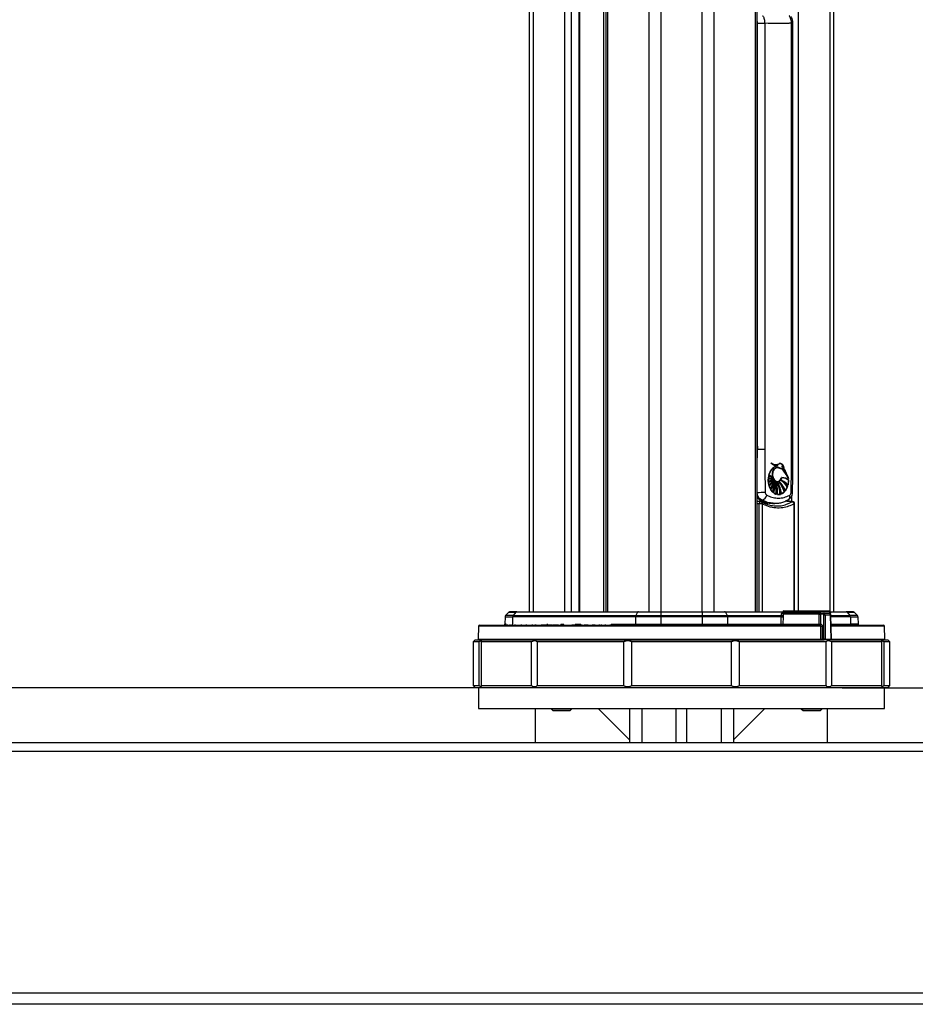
# Model space of a CAD drawing. Header units: millimetres. Extents: x 20 to 22981, y 40 to 19992.
# Tile 18 of 153: x 6144 to 7004, y 1814 to 2760. Entities that reach past the tile are written whole.
import ezdxf

# ---------------------------------------------------------------- set-up
doc = ezdxf.new("R2010")
doc.units = ezdxf.units.MM
doc.header["$LTSCALE"] = 2
doc.layers.add('COMPONENT_GEOMETRY', color=7, linetype='Continuous')
doc.styles.add('SLDTEXTSTYLE0', font='TXT', dxfattribs={"width": 0.75})
doc.dimstyles.new('SLDDIMSTYLE1', dxfattribs={"dimtxt": 100, "dimasz": 6.604, "dimexe": 0, "dimexo": 0.0625, "dimgap": 25, "dimtad": 0, "dimtih": 1, "dimtoh": 1, "dimdec": 1, "dimrnd": 1e-09, "dimzin": 12, "dimdsep": 46, "dimtxsty": 'SLDTEXTSTYLE0', "dimsah": 1, "dimcen": 0.09, "dimadec": 0, "dimazin": 3, "dimtfac": 1, "dimtdec": 1, "dimtofl": 0, "dimtmove": 0, "dimatfit": 3, "dimfxl": 1, "dimfrac": 2, "dimtolj": 1, "dimtzin": 12, "dimarcsym": 0})

# ---------------------------------------------------------------- blocks, each defined once
blk = doc.blocks.new('_D_4')
at = {"layer": 'COMPONENT_GEOMETRY', "color": 7}
for p, q in [((6756.77, 7959.49), (789.12, 7959.49)), ((795.47, 7959.49), (795.47, 5203.33)), ((595.4, 5183.02), (564.93, 5183.02)), ((564.93, 5183.02), (564.93, 5024.27)), ((995.54, 5183.02), (1026.01, 5183.02)), ((1026.01, 5183.02), (1026.01, 5024.27)), ((564.93, 5024.27), (595.4, 5024.27)), ((1026.01, 5024.27), (995.54, 5024.27)), ((795.47, 2118.49), (795.47, 4874.65)), ((6930.95, 2118.49), (789.12, 2118.49))]:
    blk.add_line(p, q, dxfattribs=at)
for points in [[(795.47, 7959.49), (794.45, 7952.89), (796.48, 7952.89)], [(795.47, 2118.49), (796.48, 2125.1), (794.45, 2125.1)]]:
    blk.add_solid(points, dxfattribs=at)
at = {"layer": 'COMPONENT_GEOMETRY', "color": 7, "char_height": 100, "attachment_point": 1, "style": 'SLDTEXTSTYLE0'}
for s, insert in [('9\'6.98"', (595.4, 5153.18)), ('2920.5mm', (467.27, 5003.56))]:
    blk.add_mtext(s, dxfattribs=dict(at, insert=insert))

msp = doc.modelspace()

# ---------------------------------------------------------------- linework, layer by layer
at = {"color": 8, "linetype": 'Continuous', "lineweight": 25}
for p, q in [((6748.24, 2191.49), (6748.24, 7939.49)), ((6759.31, 7939.49), (6759.31, 2191.49)), ((6799.26, 2191.49), (6799.26, 7939.49)), ((6810.34, 7939.49), (6810.34, 2191.49)), ((6708.14, 5799.24), (6708.14, 2191.49)), ((6850.44, 2191.49), (6850.44, 5799.24)), ((6704.86, 2191.49), (6704.86, 5790.35)), ((6636.74, 5785.38), (6636.74, 2191.49)), ((6667.23, 2191.49), (6667.23, 5781.02)), ((6673.4, 5781.02), (6673.4, 2191.49)), ((6681.18, 2191.49), (6681.18, 5781.02)), ((6891.35, 5781.02), (6891.35, 2192.39)), ((6921.84, 2192.28), (6921.84, 5785.38)), ((6884.94, 2756.57), (6886.25, 2756.57)), ((6851.82, 2353.98), (6852.26, 2347.5)), ((6886.25, 2347.5), (6884.94, 2347.5)), ((6885.18, 2297.26), (6885.18, 2302.97)), ((6853.91, 2191.49), (6853.91, 2295.2)), ((6856.56, 2295.2), (6856.56, 2191.49)), ((6883.27, 2296.07), (6885.31, 2297.05)), ((6887.3, 2192.39), (6887.3, 2295.2)), ((6887.3, 2295.2), (6887.81, 2295.2)), ((6876.58, 2190.91), (6821.38, 2190.91)), ((6922.37, 2191.48), (6876.63, 2191.48)), ((6922.4, 2188.03), (6922.69, 2188.03)), ((6938.42, 2190.91), (6922.42, 2190.91)), ((6922.7, 2187.9), (6940.92, 2187.9)), ((6941.41, 2186.56), (6922.73, 2186.56)), ((6912.96, 2177.52), (6584.42, 2177.52)), ((6611.09, 2179.46), (6609.64, 2179.46)), ((6649.9, 2179.46), (6650.86, 2179.46)), ((6663.58, 2179.46), (6666.47, 2179.46)), ((6677.07, 2179.46), (6682.61, 2179.46)), ((6711.62, 2179.46), (6735.08, 2179.46)), ((6922.9, 2179.46), (6941.62, 2179.46)), ((6974.16, 2177.52), (6922.95, 2177.52)), ((6584.09, 2165), (6913.03, 2165)), ((6922.97, 2165), (6923.26, 2165)), ((6923.26, 2165), (6974.49, 2165)), ((6741.29, 2098.49), (6741.29, 2065.49)), ((6817.29, 2098.49), (6817.29, 2065.49))]:
    msp.add_line(p, q, dxfattribs=at)
at = {"color": 7, "linetype": 'Continuous', "lineweight": 25}
for p, q in [((6706.75, 5796.17), (6706.75, 2191.49)), ((6851.82, 2191.49), (6851.82, 5796.17)), ((6633.39, 2191.49), (6633.39, 5786.52)), ((6925.18, 5786.51), (6925.18, 2191.49)), ((6681.61, 2191.49), (6681.61, 5781.02)), ((6852.26, 2756.57), (6859.16, 2756.57)), ((6852.26, 2347.5), (6852.26, 2756.57)), ((6859.16, 2756.57), (6859.16, 2347.5)), ((6884.94, 2347.5), (6884.94, 2756.57)), ((6886.25, 2347.5), (6886.25, 2756.57)), ((6852.26, 2347.5), (6859.16, 2347.5)), ((6868.7, 2330.63), (6868.56, 2330.63)), ((6868.84, 2330.63), (6868.7, 2330.63)), ((6868.96, 2330.63), (6871.77, 2331.79)), ((6869.76, 2332.74), (6869.9, 2332.74)), ((6870.86, 2331.76), (6871, 2331.76)), ((6871.32, 2329.92), (6871.46, 2329.92)), ((6871.73, 2329.93), (6871.53, 2329.93)), ((6871.63, 2331.79), (6871.77, 2331.79)), ((6872.81, 2333.51), (6872.67, 2333.51)), ((6873.61, 2333.6), (6872.81, 2333.51)), ((6872.95, 2333.51), (6872.81, 2333.51)), ((6873.75, 2333.6), (6872.95, 2333.51)), ((6875.9, 2331.2), (6875.78, 2331.2)), ((6876.12, 2330.35), (6876.24, 2330.35)), ((6877.23, 2328.92), (6877.32, 2328.92)), ((6862.56, 2316.59), (6862.57, 2319.01)), ((6867.44, 2318.72), (6862.56, 2316.59)), ((6862.58, 2316.59), (6862.56, 2316.59)), ((6862.57, 2319.01), (6866.98, 2319.67)), ((6862.59, 2319.01), (6862.57, 2319.01)), ((6862.64, 2319.8), (6863.05, 2322.11)), ((6866.98, 2319.67), (6862.64, 2319.8)), ((6862.66, 2319.8), (6862.64, 2319.8)), ((6862.64, 2315.6), (6867.44, 2318.72)), ((6862.71, 2319.01), (6862.73, 2319.01)), ((6862.73, 2319.01), (6862.87, 2319.01)), ((6863.05, 2322.11), (6866.55, 2321.02)), ((6863.06, 2322.11), (6863.05, 2322.11)), ((6867.97, 2317.96), (6863.15, 2312.93)), ((6866.55, 2321.02), (6863.25, 2322.85)), ((6863.25, 2322.85), (6863.25, 2322.85)), ((6863.43, 2311.98), (6867.97, 2317.96)), ((6865.08, 2319.61), (6865.23, 2319.61)), ((6865.23, 2319.61), (6865.37, 2319.61)), ((6865.37, 2319.61), (6865.51, 2319.61)), ((6866.47, 2321.02), (6866.55, 2321.02)), ((6866.89, 2319.67), (6866.98, 2319.67)), ((6867.34, 2318.72), (6867.44, 2318.72)), ((6867.86, 2317.96), (6867.97, 2317.96)), ((6868.36, 2317.27), (6868.48, 2317.27)), ((6869.1, 2316.69), (6869.23, 2316.69)), ((6871.32, 2316.55), (6871.46, 2316.55)), ((6872.95, 2316.37), (6873.09, 2316.37)), ((6874.36, 2317.82), (6874.85, 2317.61)), ((6874.64, 2317.82), (6874.77, 2317.82)), ((6881.77, 2319.41), (6881.34, 2320.5)), ((6882.09, 2317.96), (6881.55, 2313.09)), ((6881.91, 2319.41), (6881.77, 2319.41)), ((6881.84, 2317.96), (6881.98, 2317.96)), ((6882.05, 2319.41), (6882.02, 2319.41)), ((6863.15, 2312.93), (6862.64, 2315.6)), ((6862.66, 2315.6), (6862.64, 2315.6)), ((6863.15, 2312.93), (6863.15, 2312.93)), ((6864.59, 2309.31), (6863.43, 2311.98)), ((6867.06, 2306.13), (6865.15, 2308.39)), ((6870.06, 2316.08), (6870.19, 2316.08)), ((6871.32, 2316.08), (6871.46, 2316.08)), ((6881.08, 2311.48), (6879.09, 2307.6)), ((6880.8, 2311.48), (6880.94, 2311.48)), ((6881.08, 2311.48), (6881.08, 2311.48)), ((6881.42, 2313.09), (6881.28, 2313.09)), ((6881.57, 2313.09), (6881.55, 2313.09)), ((6856.44, 2298.74), (6855.98, 2298.24)), ((6870.39, 2304.17), (6867.87, 2305.46)), ((6870.12, 2304.17), (6869.98, 2304.17)), ((6870.26, 2304.17), (6870.12, 2304.17)), ((6874.38, 2304.12), (6871.46, 2303.93)), ((6874.25, 2304.12), (6874.38, 2304.12)), ((6878.24, 2306.57), (6875.39, 2304.49)), ((6877.87, 2306.57), (6878.01, 2306.57)), ((6878.16, 2306.57), (6878.24, 2306.57)), ((6856.56, 2295.2), (6853.91, 2295.2)), ((6867.38, 2295.49), (6868.81, 2295.49)), ((6887.81, 2192.39), (6887.81, 2295.2)), ((6609.89, 2186.56), (6609.64, 2179.46)), ((6609.89, 2186.56), (6617.17, 2186.56)), ((6613.47, 2190.91), (6610.47, 2187.9)), ((6617.66, 2187.9), (6610.47, 2187.9)), ((6613.47, 2190.91), (6620.15, 2190.91)), ((6621.33, 2191.49), (6614.89, 2191.49)), ((6617.17, 2186.56), (6616.96, 2179.46)), ((6735.22, 2186.56), (6617.17, 2186.56)), ((6620.15, 2190.91), (6617.66, 2187.9)), ((6617.66, 2187.9), (6735.54, 2187.9)), ((6737.2, 2190.91), (6620.15, 2190.91)), ((6621.33, 2191.49), (6737.99, 2191.49)), ((6735.22, 2186.56), (6735.08, 2179.46)), ((6759.31, 2186.56), (6735.22, 2186.56)), ((6737.2, 2190.91), (6735.54, 2187.9)), ((6735.54, 2187.9), (6759.31, 2187.9)), ((6759.31, 2190.91), (6737.2, 2190.91)), ((6737.99, 2191.49), (6759.31, 2191.49)), ((6759.31, 2191.49), (6759.31, 2190.91)), ((6759.31, 2191.49), (6799.26, 2191.49)), ((6799.26, 2190.91), (6759.31, 2190.91)), ((6759.31, 2190.91), (6759.31, 2187.9)), ((6759.31, 2186.56), (6759.31, 2187.9)), ((6759.31, 2187.9), (6799.26, 2187.9)), ((6799.26, 2186.56), (6759.31, 2186.56)), ((6759.31, 2186.56), (6759.31, 2179.46)), ((6799.26, 2190.91), (6799.26, 2191.49)), ((6799.26, 2191.49), (6820.59, 2191.49)), ((6799.26, 2190.91), (6799.26, 2187.9)), ((6821.38, 2190.91), (6799.26, 2190.91)), ((6799.26, 2186.56), (6799.26, 2187.9)), ((6799.26, 2187.9), (6823.04, 2187.9)), ((6799.26, 2186.56), (6799.26, 2179.46)), ((6823.36, 2186.56), (6799.26, 2186.56)), ((6820.59, 2191.49), (6876.63, 2191.49)), ((6821.38, 2190.91), (6823.04, 2187.9)), ((6823.04, 2187.9), (6875.24, 2187.9)), ((6823.36, 2186.56), (6823.5, 2179.46)), ((6875.05, 2186.56), (6823.36, 2186.56)), ((6874.85, 2179.46), (6875.05, 2186.56)), ((6875.24, 2187.9), (6875.33, 2189.7)), ((6876.63, 2191.48), (6876.5, 2189.99)), ((6913.04, 2189.99), (6876.5, 2189.99)), ((6876.72, 2186.56), (6876.52, 2179.46)), ((6876.72, 2189.03), (6876.72, 2188.58)), ((6911.39, 2189.03), (6876.72, 2189.03)), ((6877.62, 2192.39), (6921.37, 2192.39)), ((6911.39, 2188.99), (6911.39, 2189.03)), ((6912.61, 2189.03), (6912.61, 2189.01)), ((6912.61, 2189.01), (6912.71, 2179.47)), ((6915.21, 2189.01), (6912.61, 2189.01)), ((6913.04, 2189.99), (6915.92, 2189.99)), ((6915.91, 2165), (6915.91, 2188.03)), ((6915.92, 2189.99), (6920.97, 2189.99)), ((6917.32, 2188.03), (6917.32, 2165)), ((6922.4, 2188.03), (6917.32, 2188.03)), ((6922.5, 2189.99), (6921.12, 2189.99)), ((6922.37, 2191.49), (6937.25, 2191.49)), ((6922.5, 2189.99), (6922.37, 2191.48)), ((6922.97, 2165), (6922.4, 2188.03)), ((6923.26, 2165), (6922.69, 2188.03)), ((6943.69, 2191.49), (6937.25, 2191.49)), ((6938.42, 2190.91), (6940.92, 2187.9)), ((6938.42, 2190.91), (6945.11, 2190.91)), ((6948.11, 2187.9), (6940.92, 2187.9)), ((6941.41, 2186.56), (6941.62, 2179.46)), ((6941.41, 2186.56), (6948.69, 2186.56)), ((6945.11, 2190.91), (6948.11, 2187.9)), ((6948.69, 2186.56), (6948.94, 2179.46)), ((6584.42, 2177.52), (6584.09, 2165)), ((6585.42, 2178.49), (6912.26, 2178.49)), ((6611.2, 2179.05), (6611.2, 2178.49)), ((6611.9, 2179.05), (6611.9, 2178.49)), ((6614.54, 2179.05), (6614.54, 2178.49)), ((6619.2, 2179.05), (6619.2, 2178.49)), ((6625.47, 2179.05), (6625.47, 2178.49)), ((6630.48, 2178.49), (6630.48, 2179.05)), ((6636.12, 2178.99), (6636.12, 2178.49)), ((6636.3, 2178.49), (6636.3, 2179.05)), ((6637.34, 2178.99), (6637.34, 2178.49)), ((6639.24, 2178.49), (6639.24, 2179.05)), ((6639.28, 2179.05), (6639.28, 2178.49)), ((6644.56, 2178.99), (6644.56, 2178.49)), ((6644.56, 2178.99), (6646.57, 2178.99)), ((6646.57, 2178.99), (6646.57, 2178.49)), ((6646.57, 2178.99), (6648.65, 2178.99)), ((6646.65, 2178.99), (6646.65, 2179.05)), ((6648.65, 2178.99), (6648.65, 2178.49)), ((6648.65, 2178.99), (6650.66, 2178.99)), ((6649.64, 2178.99), (6649.64, 2179.05)), ((6650.66, 2178.99), (6650.66, 2178.49)), ((6650.66, 2178.99), (6654.87, 2178.99)), ((6652.15, 2179.05), (6652.15, 2178.49)), ((6655.85, 2179.05), (6655.85, 2178.49)), ((6657.14, 2178.99), (6657.14, 2178.49)), ((6657.14, 2178.99), (6661.27, 2178.99)), ((6659.3, 2179.05), (6659.3, 2178.49)), ((6662.77, 2178.99), (6662.77, 2178.49)), ((6663.01, 2178.99), (6663.01, 2178.49)), ((6663.01, 2178.99), (6664.26, 2178.99)), ((6664.26, 2178.99), (6664.26, 2178.49)), ((6664.26, 2178.99), (6666.7, 2178.99)), ((6666.79, 2178.99), (6666.79, 2178.49)), ((6666.81, 2178.99), (6666.81, 2178.49)), ((6667.2, 2178.99), (6667.2, 2178.49)), ((6669.25, 2178.99), (6669.25, 2178.49)), ((6673.96, 2178.99), (6673.96, 2178.49)), ((6673.96, 2178.99), (6675.52, 2178.99)), ((6675.52, 2178.99), (6675.52, 2178.49)), ((6676.28, 2178.99), (6676.28, 2178.49)), ((6676.28, 2178.99), (6678.52, 2178.99)), ((6676.75, 2178.99), (6676.75, 2179.05)), ((6678.56, 2178.99), (6678.56, 2178.49)), ((6678.7, 2178.99), (6678.7, 2178.49)), ((6678.7, 2178.99), (6680.34, 2178.99)), ((6680.34, 2178.99), (6680.34, 2178.49)), ((6680.34, 2178.99), (6682.84, 2178.99)), ((6683.18, 2179.05), (6683.18, 2178.49)), ((6685.88, 2178.99), (6685.88, 2178.49)), ((6685.88, 2178.99), (6685.97, 2178.99)), ((6685.97, 2178.99), (6685.97, 2178.49)), ((6685.97, 2178.99), (6686.36, 2178.99)), ((6686.36, 2178.99), (6686.36, 2178.49)), ((6686.36, 2178.99), (6688.83, 2178.99)), ((6686.83, 2179.05), (6686.83, 2178.99)), ((6688.83, 2178.99), (6688.83, 2178.49)), ((6688.83, 2178.99), (6689.46, 2178.99)), ((6689.26, 2178.99), (6689.26, 2179.05)), ((6689.46, 2178.99), (6689.46, 2178.49)), ((6693.55, 2178.99), (6693.55, 2178.49)), ((6695.18, 2178.99), (6695.18, 2178.49)), ((6695.18, 2178.99), (6695.42, 2178.99)), ((6695.89, 2179.05), (6695.89, 2178.49)), ((6696.71, 2178.99), (6696.71, 2178.49)), ((6700.42, 2178.49), (6700.42, 2179.05)), ((6700.45, 2178.49), (6700.45, 2179.05)), ((6702.06, 2179.05), (6702.06, 2178.49)), ((6706.32, 2178.99), (6706.32, 2178.49)), ((6706.36, 2178.49), (6706.36, 2179.05)), ((6710.74, 2178.99), (6710.74, 2178.49)), ((6711.13, 2178.49), (6711.13, 2179.05)), ((6735.08, 2179.46), (6759.31, 2179.46)), ((6759.31, 2178.49), (6759.31, 2179.46)), ((6759.31, 2179.46), (6799.26, 2179.46)), ((6799.26, 2178.49), (6799.26, 2179.46)), ((6799.26, 2179.46), (6823.5, 2179.46)), ((6823.5, 2179.46), (6874.85, 2179.46)), ((6876.52, 2179.46), (6911.49, 2179.46)), ((6912.71, 2179.47), (6912.96, 2179.47)), ((6914.35, 2177.53), (6914.43, 2165)), ((6922.93, 2178.49), (6973.16, 2178.49)), ((6948.94, 2179.46), (6941.62, 2179.46)), ((6974.49, 2165), (6974.16, 2177.52)), ((6581.29, 2164.49), (6579.29, 2162.49)), ((6579.29, 2162.49), (6579.29, 2120.49)), ((6585.15, 2162.49), (6579.29, 2162.49)), ((6581.29, 2164.49), (6916.29, 2164.49)), ((6585.15, 2120.49), (6585.15, 2162.49)), ((6635.2, 2162.49), (6587.12, 2162.49)), ((6587.12, 2162.49), (6587.12, 2120.49)), ((6635.2, 2120.49), (6635.2, 2162.49)), ((6723.86, 2162.49), (6640.59, 2162.49)), ((6640.59, 2162.49), (6640.59, 2120.49)), ((6723.86, 2120.49), (6723.86, 2162.49)), ((6827.37, 2162.49), (6731.21, 2162.49)), ((6731.21, 2162.49), (6731.21, 2120.49)), ((6827.37, 2120.49), (6827.37, 2162.49)), ((6917.99, 2162.49), (6834.72, 2162.49)), ((6834.72, 2162.49), (6834.72, 2120.49)), ((6914.43, 2165), (6915.91, 2165)), ((6916.26, 2164.49), (6916.08, 2164.49)), ((6916.97, 2164.49), (6916.26, 2164.49)), ((6922.61, 2164.49), (6916.97, 2164.49)), ((6917.32, 2165), (6922.97, 2165)), ((6917.99, 2120.49), (6917.99, 2162.49)), ((6922.76, 2164.49), (6922.61, 2164.49)), ((6922.61, 2164.49), (6977.29, 2164.49)), ((6971.45, 2162.49), (6923.38, 2162.49)), ((6923.38, 2162.49), (6923.38, 2120.49)), ((6971.45, 2120.49), (6971.45, 2162.49)), ((6979.29, 2162.49), (6973.42, 2162.49)), ((6973.42, 2162.49), (6973.42, 2120.49)), ((6979.29, 2162.49), (6977.29, 2164.49)), ((6979.29, 2120.49), (6979.29, 2162.49)), ((6579.29, 2120.49), (6581.29, 2118.49)), ((6579.29, 2120.49), (6585.15, 2120.49)), ((6977.29, 2118.49), (6581.29, 2118.49)), ((6584.29, 2118.49), (6584.29, 2098.49)), ((6587.12, 2120.49), (6635.2, 2120.49)), ((6640.59, 2120.49), (6723.86, 2120.49)), ((6731.21, 2120.49), (6827.37, 2120.49)), ((6834.72, 2120.49), (6917.99, 2120.49)), ((6923.38, 2120.49), (6971.45, 2120.49)), ((6973.42, 2120.49), (6979.29, 2120.49)), ((6974.29, 2098.49), (6974.29, 2118.49)), ((6977.29, 2118.49), (6979.29, 2120.49)), ((6584.29, 2098.49), (6974.29, 2098.49)), ((6639.29, 2065.49), (6639.29, 2098.49)), ((6654.04, 2098.49), (6654.04, 2098.15)), ((6654.04, 2098.15), (6655.7, 2096.49)), ((6654.04, 2098.15), (6665.95, 2098.15)), ((6655.7, 2096.49), (6665.63, 2096.49)), ((6665.63, 2096.49), (6672.38, 2096.49)), ((6665.95, 2098.15), (6674.04, 2098.15)), ((6672.38, 2096.49), (6674.04, 2098.15)), ((6674.04, 2098.15), (6674.04, 2098.49)), ((6699.29, 2098.49), (6729.29, 2068.49)), ((6729.29, 2098.49), (6729.29, 2065.49)), ((6774.29, 2065.49), (6774.29, 2098.49)), ((6784.29, 2065.49), (6784.29, 2098.49)), ((6829.29, 2098.49), (6829.29, 2065.49)), ((6859.29, 2098.49), (6829.29, 2068.49)), ((6894.26, 2098.49), (6894.26, 2098.15)), ((6894.26, 2098.15), (6895.92, 2096.49)), ((6894.26, 2098.15), (6914.26, 2098.15)), ((6895.92, 2096.49), (6912.6, 2096.49)), ((6912.6, 2096.49), (6914.26, 2098.15)), ((6914.26, 2098.15), (6914.26, 2098.49)), ((6919.29, 2065.49), (6919.29, 2098.49)), ((7675.29, 2065.49), (5883.29, 2065.49)), ((5882.12, 2057.49), (7676.46, 2057.49)), ((5876.92, 1825.49), (7681.66, 1825.49)), ((7634.79, 1814.49), (5923.79, 1814.49))]:
    msp.add_line(p, q, dxfattribs=at)
at = {"color": 7, "linetype": 'Continuous', "lineweight": 25, "flags": 128}
for points in [[(6868.37, 2318.01), (6867.82, 2318.74), (6866.98, 2320.59), (6866.61, 2322.72), (6866.74, 2324.9), (6867.37, 2326.91), (6868.43, 2328.52), (6869.79, 2329.56), (6871.32, 2329.92)], [(6862.97, 2322.85), (6863.36, 2322.58), (6863.44, 2322.53)], [(6862.77, 2295.78), (6860.97, 2295.12), (6860.43, 2294.94)], [(6911.49, 2179.46), (6911.46, 2181.45), (6911.39, 2188.99)], [(6734.52, 2178.49), (6734.63, 2178.51), (6734.73, 2178.56), (6734.83, 2178.65), (6734.91, 2178.77), (6734.98, 2178.92), (6735.03, 2179.08), (6735.06, 2179.27), (6735.08, 2179.46)], [(6824.05, 2178.49), (6823.95, 2178.51), (6823.85, 2178.56), (6823.75, 2178.65), (6823.67, 2178.77), (6823.6, 2178.92), (6823.55, 2179.08), (6823.51, 2179.27), (6823.5, 2179.46)], [(6912, 2178.49), (6911.9, 2178.51), (6911.81, 2178.56), (6911.72, 2178.65), (6911.64, 2178.77), (6911.58, 2178.92), (6911.53, 2179.08), (6911.5, 2179.27), (6911.49, 2179.46)], [(6913.03, 2165), (6913.03, 2166.49), (6912.98, 2174.49), (6912.96, 2177.52)]]:
    msp.add_lwpolyline(points, dxfattribs=at)
at = {"color": 8, "linetype": 'Continuous', "lineweight": 25, "flags": 128}
for points in [[(6855.17, 2298.41), (6855.5, 2298.29), (6855.98, 2298.24)], [(6855.37, 2297.19), (6855.17, 2297.18), (6854.85, 2297.07), (6854.56, 2296.85), (6854.3, 2296.53), (6854.1, 2296.13), (6853.97, 2295.68), (6853.91, 2295.2)], [(6856.56, 2295.2), (6856.64, 2295.56), (6856.67, 2295.9), (6856.64, 2296.22), (6856.56, 2296.5), (6856.43, 2296.73), (6856.25, 2296.9), (6856.18, 2296.95)], [(6858.66, 2295.65), (6860.12, 2296.09), (6860.71, 2296.29)], [(6885.98, 2297.19), (6885.67, 2297.17), (6885.31, 2297.05)]]:
    msp.add_lwpolyline(points, dxfattribs=at)
at = {"color": 7, "linetype": 'Continuous', "lineweight": 25}
for centre, radius, start, end in [((6876.38, 2319.44), 13.7, 132.43338, 165.58916), ((6875.43, 2320), 12.51, 121.78298, 166.83621), ((6870.9, 2339.89), 8.14, 223.19603, 268.67376), ((6870.03, 2340.78), 8.11, 232.71303, 249.31025), ((6871.05, 2339.89), 8.14, 223.19603, 268.67376), ((6871.49, 2340.56), 8.92, 224.34549, 249.52524), ((6871.13, 2339.81), 8.04, 223.04936, 273.57051), ((6869.74, 2339.92), 7.17, 231.29199, 296.67499), ((6875.62, 2317.91), 14.48, 106.54691, 118.52228), ((6875.76, 2317.91), 14.48, 106.54691, 118.52228), ((6841.75, 2299.46), 44.71, 26.50258, 40.77639), ((6841.89, 2299.46), 44.71, 26.50258, 40.77639), ((6842.04, 2299.46), 44.71, 26.50258, 40.77639), ((6838.98, 2303.81), 45.51, 25.92255, 33.47662), ((6837.17, 2302.69), 47.76, 20.49966, 33.31402), ((6837.31, 2302.69), 47.76, 20.49966, 33.31402), ((6858.02, 2332.53), 16.51, 285.03304, 303.18984), ((6862.43, 2332.51), 13.5, 269.48827, 288.02967), ((6865.09, 2338.72), 19.11, 261.85674, 269.99295), ((6855.65, 2330.7), 16.53, 294.00903, 310.75607), ((6881.96, 2317.7), 19.55, 176.16309, 183.2594), ((6858.16, 2332.53), 16.51, 285.03304, 303.18984), ((6862.57, 2332.51), 13.5, 269.48827, 288.02967), ((6881.16, 2317.79), 18.75, 166.68475, 173.83257), ((6865.22, 2338.68), 19.07, 261.85108, 274.58847), ((6865.23, 2338.72), 19.11, 261.85674, 269.99295), ((6855.65, 2330.95), 16.82, 294.13053, 311.91553), ((6882.1, 2317.7), 19.55, 176.16309, 183.2594), ((6858.3, 2332.53), 16.51, 285.03304, 303.18984), ((6862.71, 2332.51), 13.5, 269.48827, 288.02967), ((6881.3, 2317.79), 18.75, 166.68475, 173.83257), ((6865.37, 2338.68), 19.07, 261.85108, 274.58847), ((6855.73, 2331.04), 16.93, 294.16232, 313.26752), ((6869.11, 2336.16), 15.42, 245.74487, 259.0658), ((6845.27, 2334.13), 27.56, 309.68939, 324.05583), ((6869.25, 2336.16), 15.42, 245.74487, 259.0658), ((6845.41, 2334.13), 27.56, 309.68939, 324.05583), ((6869.39, 2336.16), 15.42, 245.74487, 259.0658), ((6875.18, 2340.41), 21.32, 235.50135, 245.44903), ((6845.55, 2334.13), 27.56, 309.68939, 324.05583), ((6875.32, 2340.41), 21.32, 235.50135, 245.44903), ((6844.14, 2330.81), 26.85, 315.47828, 329.49935), ((6844.06, 2331), 27.14, 315.52067, 331.28045), ((6839.61, 2326.01), 29.78, 325.90412, 342.94103), ((6839.75, 2326.01), 29.78, 325.90412, 342.94103), ((6839.89, 2326.01), 29.78, 325.90412, 342.94103), ((6833.43, 2325.06), 35.79, 332.22831, 347.42264), ((6814.87, 2322.09), 54.22, 342.87571, 354.28208), ((6815.01, 2322.09), 54.22, 342.87571, 354.28208), ((6815.15, 2322.09), 54.22, 342.87571, 354.28208), ((6827.94, 2315.92), 41.17, 345.29264, 1.07443), ((6848.56, 2297.29), 30.75, 17.55832, 38.34998), ((6848.7, 2297.29), 30.75, 17.55832, 38.34998), ((6869.74, 2321.95), 5.79, 302.85028, 345.2479), ((6855.69, 2297.92), 25.27, 22.51942, 46.90235), ((6848.84, 2297.29), 30.75, 17.55832, 38.34998), ((6859.7, 2296.5), 25.87, 35.37537, 55.49447), ((6866.41, 2298.56), 20.89, 44.06047, 67.21837), ((6859.84, 2296.5), 25.87, 35.37537, 55.49447), ((6866.55, 2298.56), 20.89, 44.06047, 67.21837), ((6859.99, 2296.5), 25.87, 35.37537, 55.49447), ((6872.77, 2304.18), 16.49, 56.65008, 81.03221), ((6872.92, 2304.18), 16.49, 56.65008, 81.03221), ((6873.06, 2304.18), 16.49, 56.65008, 81.03221), ((6862.87, 2317.68), 19.11, 346.09475, 0.83742), ((6863.01, 2317.68), 19.11, 346.09475, 0.83742), ((6881.06, 2317.6), 18.64, 186.15334, 194.4983), ((6881.2, 2317.6), 18.64, 186.15334, 194.4983), ((6844.61, 2330.29), 26.05, 315.33829, 326.62619), ((6878.36, 2316.78), 15.82, 197.63576, 208.15336), ((6878.5, 2316.78), 15.82, 197.63576, 208.15336), ((6834, 2324.76), 35.02, 332.12048, 345.04792), ((6874.85, 2314.68), 11.73, 212.44441, 226.82106), ((6835.03, 2324.21), 33.73, 332.99145, 338.82035), ((6874.99, 2314.68), 11.73, 212.44441, 226.82106), ((6827.9, 2315.9), 41.06, 345.28288, 359.39648), ((6828.65, 2309.44), 41.66, 352.74297, 9.18016), ((6828.79, 2309.44), 41.66, 352.74297, 9.18016), ((6830.66, 2305.84), 40.7, 357.30659, 14.56702), ((6828.93, 2309.44), 41.66, 352.74297, 9.18016), ((6830.33, 2305.84), 40.9, 357.3282, 12.43134), ((6835.12, 2300.96), 38.97, 4.65761, 22.83272), ((6835.26, 2300.96), 38.97, 4.65761, 22.83272), ((6839.66, 2298.85), 36.05, 8.9968, 28.55241), ((6835.4, 2300.96), 38.97, 4.65761, 22.83272), ((6839.11, 2298.75), 36.46, 9.05436, 26.31506), ((6855.29, 2297.78), 25.56, 22.59192, 45.01691), ((6867.23, 2316.24), 14.51, 323.44498, 340.82647), ((6867.37, 2316.24), 14.51, 323.44498, 340.82647), ((6852.33, 2496.39), 190.31, 269.84233, 272.18922), ((6855.25, 2304.63), 6.01, 281.45551, 348.1627), ((6872.72, 2312), 8.2, 232.80626, 252.54451), ((6872.34, 2310.85), 6.99, 261.6391, 285.85387), ((6871.46, 2312.84), 9.18, 294.50808, 316.88964), ((6855.22, 2295.2), 2, 61.40725, 85.72449), ((6884.97, 2294.69), 2.38, 12.20512, 81.65538), ((6885.81, 2295.2), 2, 0, 85.08454), ((6611.88, 2186.49), 2, 135, 178), ((6614.89, 2189.49), 2, 90, 135), ((6619.37, 2186.52), 2.21, 141.19481, 179.00198), ((6621.36, 2189.95), 1.54, 91.18426, 141.71565), ((6738.16, 2186.56), 2.95, 152.89784, 180.02091), ((6738.09, 2190.53), 0.967, 96.42053, 157.16184), ((6820.48, 2190.53), 0.967, 22.83816, 83.57947), ((6820.41, 2186.56), 2.95, 359.97909, 27.10216), ((6875.89, 2193.61), 7.1, 263.24647, 276.75353), ((6875.72, 2188.81), 1.03, 242.34455, 346.58341), ((6877.62, 2191.39), 1, 90, 175), ((6877.72, 2188.99), 1, 90.00306, 178.00336), ((6912, 2208.41), 19.4, 268.18589, 271.81411), ((6911.65, 2213.61), 24.62, 269.38381, 272.24356), ((6916.09, 2189.12), 0.887, 101.22551, 187.30015), ((6916.62, 2154.47), 33.57, 88.79313, 91.20687), ((6921.37, 2191.39), 1, 5, 90), ((6937.21, 2189.95), 1.54, 38.28435, 88.81574), ((6939.2, 2186.52), 2.21, 0.99802, 38.80519), ((6943.69, 2189.49), 2, 45, 90), ((6946.69, 2186.49), 2, 2, 45), ((6585.42, 2177.49), 1, 90, 178.5), ((6608.64, 2179.49), 1, 270, 358), ((6875.72, 2179.34), 0.874, 172.60988, 257.30025), ((6875.69, 2186.81), 7.4, 263.53339, 276.46661), ((6875.53, 2179.49), 0.997, 270.16879, 358.18399), ((6911.75, 2204.09), 24.64, 269.39086, 272.24078), ((6911.83, 2179.36), 0.887, 281.22551, 7.30015), ((6912.08, 2179.36), 0.887, 281.22551, 7.30015), ((6913.49, 2204.88), 27.36, 268.90059, 271.81724), ((6923.61, 2179.49), 1, 226.07558, 270), ((6942.54, 2179.41), 0.921, 177.00477, 264.5302), ((6949.94, 2179.49), 1, 182, 270), ((6973.16, 2177.49), 1, 1.5, 90), ((6584.59, 2164.99), 0.5, 178.5, 270), ((6912.59, 2164.93), 0.449, 282.89249, 9.66299), ((6914.87, 2164.93), 0.449, 171.20543, 258.38327), ((6916.35, 2164.93), 0.449, 171.20543, 258.38327), ((6916.88, 2164.93), 0.449, 281.61673, 8.79457), ((6922.52, 2164.93), 0.449, 281.61673, 8.79457), ((6922.76, 2164.99), 0.5, 270, 1.99838), ((6973.99, 2164.99), 0.5, 270, 1.5)]:
    msp.add_arc(centre, radius, start, end, dxfattribs=at)
at = {"color": 8, "linetype": 'Continuous', "lineweight": 25}
for centre, radius, start, end in [((6879.63, 2302.02), 3.76, 308.2872, 21.50718), ((6884.71, 2299.45), 6.77, 80.23765, 91.38158), ((6615.81, 2179.48), 1.15, 333.97648, 358.58536)]:
    msp.add_arc(centre, radius, start, end, dxfattribs=at)
for centre, major_axis, ratio, start_param, end_param in [((6864.03, 2342.57), (-6.6, 46.86), 0.700084, 2.699795, 3.024227), ((7397.66, 2348.62), (827.18, 0), 0.085703, 3.991727, 3.995077)]:
    msp.add_ellipse(centre, major_axis=major_axis, ratio=ratio, start_param=start_param, end_param=end_param, dxfattribs=at)
at = {"color": 7, "linetype": 'Continuous', "lineweight": 25}
for centre, major_axis, ratio, start_param, end_param in [((6864.03, 2342.57), (-6.6, 46.86), 0.700084, 3.024227, 3.043236), ((6915.2, 2188.01), (0.025, 1), 0.706891, 4.747285, 6.300628), ((6915.91, 2187.99), (0.02, 2), 0.707053, 4.738568, 6.291911), ((6920.99, 2187.99), (-0.02, 2), 0.707053, 4.721116, 6.274459), ((6916.62, 2164.99), (1, 0), 0.012339, 0.78555, 2.356042)]:
    msp.add_ellipse(centre, major_axis=major_axis, ratio=ratio, start_param=start_param, end_param=end_param, dxfattribs=at)
for points, knots in [([(6857.18, 2763.75), (6857.28, 2763.6), (6857.92, 2762.65), (6858.92, 2760.35), (6859.08, 2757.9), (6859.16, 2756.57)], [0, 0, 0, 0, 0.080964, 0.502945, 1, 1, 1, 1]), ([(6884.94, 2756.57), (6884.81, 2757.9), (6884.57, 2760.35), (6883.44, 2762.65), (6882.75, 2763.6), (6882.64, 2763.75)], [0, 0, 0, 0, 0.497055, 0.919036, 1, 1, 1, 1]), ([(6886.22, 2756.57), (6886.23, 2756.76), (6886.26, 2757.79), (6885.9, 2759.69), (6885.19, 2761.73), (6884.42, 2762.74), (6884.17, 2763.06)], [0, 0, 0, 0, 0.078708, 0.44104, 0.820788, 1, 1, 1, 1]), ([(6884.94, 2756.57), (6883.71, 2756.5), (6879.7, 2756.26), (6871.26, 2756), (6863.71, 2756.36), (6859.16, 2756.57)], [0, 0, 0, 0, 0.149319, 0.486813, 1, 1, 1, 1]), ([(6859.16, 2347.5), (6859.17, 2342.4), (6859.2, 2328.64), (6859.44, 2314.88), (6859.6, 2306.22)], [0, 0, 0, 0, 0.370215, 1, 1, 1, 1]), ([(6884.54, 2306.22), (6884.68, 2314.88), (6884.91, 2328.64), (6884.93, 2342.4), (6884.94, 2347.5)], [0, 0, 0, 0, 0.6297853, 1, 1, 1, 1]), ([(6885.84, 2306.12), (6885.89, 2308.89), (6886.14, 2321.36), (6886.29, 2335.15), (6886.23, 2346.18), (6886.22, 2347.5)], [0, 0, 0, 0, 0.200375, 0.904363, 1, 1, 1, 1]), ([(6863.25, 2322.85), (6863.78, 2324.23), (6864.83, 2327), (6867.04, 2329.45), (6868.51, 2330.35), (6868.96, 2330.63)], [0, 0, 0, 0, 0.4088162, 0.8176294, 1, 1, 1, 1]), ([(6865.31, 2334.32), (6866.33, 2333.74), (6868.38, 2332.58), (6871.13, 2332.68), (6872.63, 2333.31), (6873.09, 2333.51)], [0, 0, 0, 0, 0.4073123, 0.8146318, 1, 1, 1, 1]), ([(6871.77, 2331.79), (6870.63, 2331.83), (6868.34, 2331.9), (6866.32, 2333.52), (6865.31, 2334.32)], [0, 0, 0, 0, 0.499468, 1, 1, 1, 1]), ([(6871.46, 2329.92), (6870.93, 2329.85), (6869.86, 2329.7), (6868.43, 2328.55), (6867.33, 2326.85), (6866.71, 2324.73), (6866.62, 2322.45), (6867.08, 2320.25), (6868.04, 2318.39), (6869.39, 2317.08), (6870.95, 2316.46), (6872.57, 2316.6), (6874.05, 2317.5), (6875.14, 2318.88), (6875.57, 2320.01), (6875.75, 2320.47)], [0, 0, 0, 0, 0.078696, 0.157392, 0.236095, 0.314802, 0.393497, 0.472181, 0.55087, 0.629574, 0.70828, 0.786977, 0.865665, 0.944358, 1, 1, 1, 1]), ([(6871.18, 2329.92), (6871.76, 2329.88), (6872.83, 2329.79), (6874.05, 2328.97), (6874.95, 2328.92), (6875.45, 2328.88), (6875.67, 2328.72), (6875.75, 2328.66)], [0, 0, 0, 0, 0.3699358, 0.6829767, 0.8410313, 0.9422567, 1, 1, 1, 1]), ([(6871.18, 2329.92), (6872.04, 2329.73), (6873.28, 2329.44), (6874.64, 2328.9), (6875.34, 2328.92), (6875.62, 2328.75), (6875.75, 2328.66)], [0, 0, 0, 0, 0.559889, 0.805798, 0.903562, 1, 1, 1, 1]), ([(6871.32, 2329.92), (6872.18, 2329.73), (6873.42, 2329.44), (6874.78, 2328.9), (6875.48, 2328.92), (6875.76, 2328.75), (6875.9, 2328.66)], [0, 0, 0, 0, 0.559889, 0.805798, 0.903562, 1, 1, 1, 1]), ([(6876.01, 2328.66), (6875.91, 2328.73), (6875.58, 2328.95), (6874.82, 2328.87), (6873.84, 2329.32), (6872.69, 2329.86), (6871.88, 2329.9), (6871.46, 2329.92)], [0, 0, 0, 0, 0.0766778, 0.2283273, 0.4807225, 0.7367162, 1, 1, 1, 1]), ([(6877.09, 2328.92), (6877.11, 2329.3), (6877.17, 2330.06), (6876.9, 2331.21), (6876.39, 2332.31), (6875.59, 2333.24), (6874.44, 2333.77), (6873.47, 2333.79), (6872.91, 2333.55), (6872.81, 2333.51)], [0, 0, 0, 0, 0.125845, 0.251052, 0.393403, 0.557567, 0.726466, 0.952102, 1, 1, 1, 1]), ([(6873.09, 2333.51), (6873.52, 2333.62), (6874.31, 2333.83), (6875.5, 2333.49), (6876.44, 2332.63), (6877.1, 2331.39), (6877.42, 2330.08), (6877.35, 2329.25), (6877.32, 2328.92)], [0, 0, 0, 0, 0.203305, 0.377232, 0.557372, 0.722911, 0.890069, 1, 1, 1, 1]), ([(6873.44, 2329.32), (6873.68, 2329.19), (6874.15, 2328.95), (6874.81, 2328.92), (6875.31, 2328.88), (6875.53, 2328.72), (6875.61, 2328.66)], [0, 0, 0, 0, 0.335503, 0.666794, 0.878967, 1, 1, 1, 1]), ([(6876.94, 2328.92), (6876.97, 2329.3), (6877.03, 2330.05), (6876.69, 2331.52), (6875.82, 2332.99), (6874.61, 2333.78), (6873.89, 2333.66), (6873.71, 2333.62)], [0, 0, 0, 0, 0.150506, 0.300337, 0.598758, 0.896407, 1, 1, 1, 1]), ([(6877.23, 2328.92), (6877.26, 2329.3), (6877.31, 2330.05), (6876.97, 2331.52), (6876.11, 2332.98), (6874.97, 2333.76), (6874.34, 2333.67), (6874.24, 2333.65)], [0, 0, 0, 0, 0.1578444, 0.3149802, 0.6279515, 0.9401133, 1, 1, 1, 1]), ([(6875.68, 2331.05), (6875.69, 2331.08), (6875.71, 2331.12), (6875.77, 2331.17), (6875.86, 2331.21), (6876.01, 2331.2), (6876.2, 2331.1), (6876.35, 2330.94), (6876.44, 2330.78), (6876.47, 2330.67), (6876.48, 2330.57), (6876.46, 2330.49), (6876.42, 2330.42), (6876.36, 2330.37), (6876.25, 2330.34), (6876.08, 2330.37), (6875.9, 2330.48), (6875.76, 2330.65), (6875.69, 2330.8), (6875.67, 2330.91), (6875.67, 2331), (6875.68, 2331.04), (6875.68, 2331.05)], [0, 0, 0, 0, 0.024513, 0.048902, 0.088765, 0.153507, 0.255542, 0.360865, 0.409297, 0.450091, 0.477057, 0.504228, 0.527613, 0.557644, 0.602381, 0.676251, 0.785499, 0.872894, 0.919909, 0.956171, 0.982207, 1, 1, 1, 1]), ([(6882.02, 2319.41), (6881.14, 2321.08), (6879.37, 2324.46), (6877.14, 2327.25), (6876.01, 2328.66)], [0, 0, 0, 0, 0.495447, 1, 1, 1, 1]), ([(6877.32, 2328.92), (6878.21, 2327.46), (6880, 2324.51), (6881.34, 2321.12), (6882.02, 2319.41)], [0, 0, 0, 0, 0.495687, 1, 1, 1, 1]), ([(6868.48, 2317.27), (6867.97, 2315.85), (6866.93, 2312.95), (6865.38, 2310.54), (6864.59, 2309.31)], [0, 0, 0, 0, 0.492125, 1, 1, 1, 1]), ([(6865.15, 2308.39), (6865.83, 2309.75), (6867.21, 2312.52), (6868.05, 2315.67), (6868.48, 2317.27)], [0, 0, 0, 0, 0.4929619, 1, 1, 1, 1]), ([(6869.23, 2316.69), (6869, 2314.89), (6868.54, 2311.27), (6867.56, 2307.85), (6867.06, 2306.13)], [0, 0, 0, 0, 0.4954076, 1, 1, 1, 1]), ([(6867.87, 2305.46), (6868.28, 2307.25), (6869.12, 2310.9), (6869.19, 2314.74), (6869.23, 2316.69)], [0, 0, 0, 0, 0.490764, 1, 1, 1, 1]), ([(6873.09, 2316.37), (6873.92, 2315.24), (6875.6, 2312.95), (6877.22, 2309.52), (6877.99, 2307.29), (6878.24, 2306.57)], [0, 0, 0, 0, 0.395931, 0.8033472, 1, 1, 1, 1]), ([(6879.09, 2307.6), (6878.5, 2308.85), (6877.31, 2311.39), (6875.22, 2314.28), (6873.71, 2315.77), (6873.09, 2316.37)], [0, 0, 0, 0, 0.366427, 0.743475, 1, 1, 1, 1]), ([(6874.77, 2317.82), (6875.91, 2316.96), (6878.21, 2315.23), (6880.12, 2312.74), (6881.08, 2311.48)], [0, 0, 0, 0, 0.493177, 1, 1, 1, 1]), ([(6881.55, 2313.09), (6880.52, 2314.07), (6878.42, 2316.07), (6876, 2317.23), (6874.77, 2317.82)], [0, 0, 0, 0, 0.492715, 1, 1, 1, 1]), ([(6875.75, 2320.47), (6876.84, 2320.24), (6879.04, 2319.78), (6881.06, 2318.57), (6882.09, 2317.96)], [0, 0, 0, 0, 0.493445, 1, 1, 1, 1]), ([(6870.19, 2316.08), (6870.4, 2314.46), (6870.82, 2311.18), (6870.73, 2307.15), (6870.47, 2304.83), (6870.39, 2304.17)], [0, 0, 0, 0, 0.410916, 0.833749, 1, 1, 1, 1]), ([(6871.46, 2303.93), (6871.48, 2305.56), (6871.51, 2308.88), (6870.95, 2312.96), (6870.38, 2315.31), (6870.19, 2316.08)], [0, 0, 0, 0, 0.395465, 0.802398, 1, 1, 1, 1]), ([(6871.46, 2316.08), (6872.02, 2314.61), (6873.16, 2311.63), (6874.02, 2307.53), (6874.29, 2304.98), (6874.38, 2304.12)], [0, 0, 0, 0, 0.392553, 0.796491, 1, 1, 1, 1]), ([(6875.39, 2304.49), (6875.07, 2306.07), (6874.42, 2309.29), (6873, 2313.14), (6871.87, 2315.29), (6871.46, 2316.08)], [0, 0, 0, 0, 0.3811251, 0.7733014, 1, 1, 1, 1]), ([(6856.44, 2298.74), (6855.68, 2299.18), (6854.4, 2299.91), (6852.95, 2301.81), (6852.05, 2303.83), (6851.88, 2305.4), (6851.8, 2306.08)], [0, 0, 0, 0, 0.305588, 0.505839, 0.786, 1, 1, 1, 1]), ([(6851.82, 2301.49), (6851.84, 2301.46), (6852.17, 2300.76), (6853.25, 2299.71), (6854.41, 2298.7), (6855.13, 2298.45), (6855.19, 2298.43)], [0, 0, 0, 0, 0.019162, 0.486801, 0.958296, 1, 1, 1, 1]), ([(6855.37, 2297.19), (6854.2, 2297.28), (6853.02, 2297.36), (6851.84, 2297.46), (6851.82, 2297.46)], [0, 0, 0, 0, 0.987932, 1, 1, 1, 1]), ([(6855.18, 2298.41), (6855.91, 2298.08), (6857.94, 2297.14), (6861.39, 2296.12), (6864.53, 2295.52), (6866.29, 2295.56), (6866.69, 2295.57)], [0, 0, 0, 0, 0.1949225, 0.5470575, 0.8965195, 1, 1, 1, 1]), ([(6859.6, 2306.22), (6859.62, 2305.96), (6859.66, 2305.36), (6859.96, 2304.59), (6860.45, 2303.86), (6860.87, 2303.57), (6861.13, 2303.4)], [0, 0, 0, 0, 0.2084648, 0.4851414, 0.6864177, 1, 1, 1, 1]), ([(6861.13, 2303.4), (6861.52, 2303.2), (6863.52, 2302.18), (6867.27, 2300.89), (6872.5, 2300.29), (6877.93, 2300.91), (6881.38, 2302.56), (6883.13, 2303.4)], [0, 0, 0, 0, 0.053725, 0.273888, 0.500206, 0.745779, 1, 1, 1, 1]), ([(6868.56, 2295.55), (6869.6, 2295.55), (6871.98, 2295.56), (6875.63, 2296.33), (6879.09, 2297.49), (6881.11, 2298.65), (6881.94, 2299.13)], [0, 0, 0, 0, 0.222485, 0.510036, 0.799634, 1, 1, 1, 1]), ([(6885.98, 2297.19), (6884.96, 2297.28), (6882.77, 2297.46), (6880.58, 2297.66), (6879.4, 2297.76)], [0, 0, 0, 0, 0.463056, 1, 1, 1, 1]), ([(6881.94, 2299.09), (6882.42, 2299.4), (6883.45, 2300.06), (6884.64, 2301.59), (6885.49, 2303.49), (6885.87, 2305.07), (6885.83, 2305.97), (6885.82, 2306.13)], [0, 0, 0, 0, 0.203746, 0.440162, 0.685416, 0.945091, 1, 1, 1, 1]), ([(6883.13, 2303.4), (6883.19, 2303.43), (6883.47, 2303.6), (6883.93, 2304.07), (6884.29, 2304.79), (6884.49, 2305.52), (6884.52, 2305.95), (6884.54, 2306.22)], [0, 0, 0, 0, 0.070163, 0.361578, 0.652268, 0.785269, 1, 1, 1, 1]), ([(6855.79, 2297.05), (6857.77, 2296.1), (6861.89, 2294.13), (6868.38, 2292.84), (6874.58, 2293.01), (6879.61, 2294.15), (6882.26, 2295.54), (6883.27, 2296.07)], [0, 0, 0, 0, 0.214381, 0.445081, 0.682506, 0.879394, 1, 1, 1, 1]), ([(6887.3, 2295.2), (6885.58, 2294.28), (6882.12, 2292.44), (6876.21, 2291.01), (6869.71, 2290.83), (6862.96, 2292.14), (6858.62, 2294.21), (6856.56, 2295.2)], [0, 0, 0, 0, 0.182245, 0.36824, 0.58185, 0.801621, 1, 1, 1, 1]), ([(6875.05, 2186.56), (6875.06, 2186.74), (6875.07, 2186.93), (6875.11, 2187.29), (6875.16, 2187.6), (6875.21, 2187.81), (6875.24, 2187.9)], [0, 0, 0, 0, 0.313731, 0.347638, 0.713922, 1, 1, 1, 1]), ([(6875.33, 2189.7), (6875.33, 2189.7), (6875.42, 2189.8), (6875.57, 2189.95), (6875.83, 2189.98), (6875.94, 2189.99)], [0, 0, 0, 0, 0.0112369, 0.614116, 1, 1, 1, 1]), ([(6876.72, 2189.03), (6876.69, 2189.19), (6876.67, 2189.41), (6876.45, 2189.66), (6876.29, 2189.76), (6876.11, 2189.81), (6875.96, 2189.83), (6875.85, 2189.83), (6875.75, 2189.82), (6875.59, 2189.79), (6875.45, 2189.75), (6875.36, 2189.71), (6875.33, 2189.7)], [0, 0, 0, 0, 0.450249, 0.583308, 0.70253, 0.766903, 0.796826, 0.822529, 0.853359, 0.874029, 0.956848, 1, 1, 1, 1]), ([(6875.94, 2189.99), (6876.05, 2189.99), (6876.26, 2189.99), (6876.43, 2189.99), (6876.5, 2189.99)], [0, 0, 0, 0, 0.576228, 1, 1, 1, 1]), ([(6876.72, 2188.58), (6876.72, 2188.44), (6876.73, 2188.11), (6876.74, 2187.43), (6876.73, 2186.85), (6876.72, 2186.56)], [0, 0, 0, 0, 0.266624, 0.630788, 1, 1, 1, 1]), ([(6911.39, 2189.03), (6911.39, 2189.09), (6911.4, 2189.19), (6911.44, 2189.38), (6911.52, 2189.58), (6911.69, 2189.81), (6911.91, 2189.96), (6912.08, 2189.99), (6912.16, 2189.99), (6912.17, 2189.99)], [0, 0, 0, 0, 0.089245, 0.129708, 0.272258, 0.444658, 0.727792, 0.994371, 1, 1, 1, 1]), ([(6912.17, 2189.99), (6912.17, 2189.99), (6912.22, 2189.99), (6912.32, 2189.96), (6912.45, 2189.81), (6912.54, 2189.58), (6912.59, 2189.38), (6912.61, 2189.19), (6912.61, 2189.09), (6912.61, 2189.03)], [0, 0, 0, 0, 0.00557, 0.270759, 0.554927, 0.728428, 0.871223, 0.913546, 1, 1, 1, 1]), ([(6922.69, 2188.03), (6922.67, 2188.25), (6922.62, 2188.71), (6922.31, 2189.32), (6921.83, 2189.77), (6921.35, 2189.97), (6921.07, 2189.99), (6920.97, 2189.99)], [0, 0, 0, 0, 0.219273, 0.466806, 0.693088, 0.902362, 1, 1, 1, 1]), ([(6655.88, 2178.99), (6655.87, 2178.99), (6655.84, 2178.99), (6655.97, 2178.99), (6656.19, 2178.99), (6656.61, 2178.99), (6656.92, 2178.99), (6657.14, 2178.99)], [0, 0, 0, 0, 0.049867, 0.181139, 0.36217, 0.570473, 1, 1, 1, 1]), ([(6662.78, 2178.99), (6662.78, 2178.99), (6662.78, 2178.99), (6662.87, 2178.99), (6662.96, 2178.99), (6663.01, 2178.99)], [0, 0, 0, 0, 0.286803, 0.622601, 1, 1, 1, 1]), ([(6675.52, 2178.99), (6675.58, 2178.99), (6675.7, 2178.99), (6675.91, 2178.99), (6676.11, 2178.99), (6676.22, 2178.99), (6676.28, 2178.99)], [0, 0, 0, 0, 0.286326, 0.544838, 0.757768, 1, 1, 1, 1]), ([(6678.56, 2178.99), (6678.56, 2178.99), (6678.55, 2178.99), (6678.59, 2178.99), (6678.66, 2178.99), (6678.7, 2178.99)], [0, 0, 0, 0, 0.1010157, 0.5177633, 1, 1, 1, 1]), ([(6693.55, 2178.99), (6693.87, 2178.99), (6694.44, 2178.99), (6694.96, 2178.99), (6695.18, 2178.99)], [0, 0, 0, 0, 0.561458, 1, 1, 1, 1]), ([(6912.96, 2177.52), (6912.95, 2177.63), (6912.94, 2177.85), (6912.82, 2178.15), (6912.63, 2178.37), (6912.43, 2178.48), (6912.3, 2178.49), (6912.26, 2178.49)], [0, 0, 0, 0, 0.218163, 0.436285, 0.654418, 0.872697, 1, 1, 1, 1]), ([(6912.96, 2179.47), (6913.06, 2179.47), (6913.31, 2179.45), (6913.69, 2179.23), (6914.06, 2178.79), (6914.3, 2178.2), (6914.34, 2177.75), (6914.35, 2177.53)], [0, 0, 0, 0, 0.127204, 0.345418, 0.563593, 0.781797, 1, 1, 1, 1]), ([(6587.12, 2162.49), (6587.19, 2162.64), (6587.31, 2162.93), (6587.36, 2163.25), (6587.29, 2163.45), (6587.08, 2163.51), (6586.75, 2163.44), (6586.32, 2163.25), (6585.79, 2162.94), (6585.37, 2162.64), (6585.15, 2162.49)], [0, 0, 0, 0, 0.125658, 0.254213, 0.380096, 0.510315, 0.625689, 0.744467, 0.870637, 1, 1, 1, 1]), ([(6640.59, 2162.49), (6640.36, 2162.77), (6639.91, 2163.33), (6638.61, 2163.58), (6636.98, 2163.31), (6635.81, 2162.77), (6635.2, 2162.49)], [0, 0, 0, 0, 0.25434, 0.510225, 0.74435, 1, 1, 1, 1]), ([(6731.21, 2162.49), (6730.98, 2162.64), (6730.5, 2162.93), (6729.66, 2163.25), (6728.72, 2163.45), (6727.75, 2163.51), (6726.76, 2163.44), (6725.79, 2163.25), (6724.8, 2162.94), (6724.17, 2162.64), (6723.86, 2162.49)], [0, 0, 0, 0, 0.125658, 0.254213, 0.380096, 0.510315, 0.625689, 0.744467, 0.870637, 1, 1, 1, 1]), ([(6834.72, 2162.49), (6834.41, 2162.64), (6833.79, 2162.93), (6832.79, 2163.25), (6831.75, 2163.45), (6830.75, 2163.51), (6829.8, 2163.44), (6828.92, 2163.25), (6828.09, 2162.94), (6827.61, 2162.64), (6827.37, 2162.49)], [0, 0, 0, 0, 0.125658, 0.254213, 0.380096, 0.510315, 0.625689, 0.744467, 0.870637, 1, 1, 1, 1]), ([(6913.03, 2165), (6913.12, 2165.01), (6913.3, 2165.01), (6913.64, 2165.01), (6913.98, 2165.01), (6914.25, 2165), (6914.38, 2165), (6914.43, 2165)], [0, 0, 0, 0, 0.218911, 0.437804, 0.656674, 0.875599, 1, 1, 1, 1]), ([(6923.38, 2162.49), (6922.77, 2162.77), (6921.56, 2163.33), (6919.93, 2163.58), (6918.65, 2163.31), (6918.22, 2162.77), (6917.99, 2162.49)], [0, 0, 0, 0, 0.25434, 0.510225, 0.74435, 1, 1, 1, 1]), ([(6973.42, 2162.49), (6973.22, 2162.64), (6972.8, 2162.93), (6972.25, 2163.25), (6971.8, 2163.45), (6971.48, 2163.51), (6971.28, 2163.44), (6971.22, 2163.25), (6971.26, 2162.94), (6971.39, 2162.64), (6971.45, 2162.49)], [0, 0, 0, 0, 0.125658, 0.254213, 0.380096, 0.510315, 0.625689, 0.744467, 0.870637, 1, 1, 1, 1]), ([(6585.15, 2120.49), (6585.36, 2120.35), (6585.78, 2120.05), (6586.33, 2119.73), (6586.78, 2119.53), (6587.1, 2119.47), (6587.29, 2119.54), (6587.36, 2119.74), (6587.32, 2120.05), (6587.19, 2120.34), (6587.12, 2120.49)], [0, 0, 0, 0, 0.125658, 0.254213, 0.380096, 0.510315, 0.625689, 0.744467, 0.870637, 1, 1, 1, 1]), ([(6635.2, 2120.49), (6635.81, 2120.21), (6637.02, 2119.65), (6638.65, 2119.41), (6639.93, 2119.67), (6640.36, 2120.21), (6640.59, 2120.49)], [0, 0, 0, 0, 0.25434, 0.510225, 0.74435, 1, 1, 1, 1]), ([(6723.86, 2120.49), (6724.17, 2120.35), (6724.79, 2120.05), (6725.79, 2119.73), (6726.83, 2119.53), (6727.83, 2119.47), (6728.78, 2119.54), (6729.66, 2119.74), (6730.49, 2120.05), (6730.97, 2120.34), (6731.21, 2120.49)], [0, 0, 0, 0, 0.125658, 0.254213, 0.380096, 0.510315, 0.625689, 0.744467, 0.870637, 1, 1, 1, 1]), ([(6827.37, 2120.49), (6827.6, 2120.35), (6828.08, 2120.05), (6828.92, 2119.73), (6829.86, 2119.53), (6830.83, 2119.47), (6831.82, 2119.54), (6832.79, 2119.74), (6833.78, 2120.05), (6834.4, 2120.34), (6834.72, 2120.49)], [0, 0, 0, 0, 0.125658, 0.254213, 0.380096, 0.510315, 0.625689, 0.744467, 0.870637, 1, 1, 1, 1]), ([(6917.99, 2120.49), (6918.22, 2120.21), (6918.67, 2119.65), (6919.97, 2119.41), (6921.6, 2119.67), (6922.77, 2120.21), (6923.38, 2120.49)], [0, 0, 0, 0, 0.25434, 0.510225, 0.74435, 1, 1, 1, 1]), ([(6971.45, 2120.49), (6971.39, 2120.35), (6971.26, 2120.05), (6971.22, 2119.73), (6971.29, 2119.53), (6971.5, 2119.47), (6971.83, 2119.54), (6972.25, 2119.74), (6972.79, 2120.05), (6973.21, 2120.34), (6973.42, 2120.49)], [0, 0, 0, 0, 0.125658, 0.254213, 0.380096, 0.510315, 0.625689, 0.744467, 0.870637, 1, 1, 1, 1])]:
    msp.add_open_spline(points, degree=3, knots=knots, dxfattribs=at)
at = {"color": 8, "linetype": 'Continuous', "lineweight": 25}
for points, knots in [([(6852.26, 2756.57), (6852.23, 2757.26), (6852.2, 2758.08), (6851.88, 2758.74), (6851.82, 2758.86)], [0, 0, 0, 0, 0.8297928, 1, 1, 1, 1]), ([(6851.82, 2310.07), (6851.83, 2317.43), (6851.85, 2329.91), (6852.14, 2342.39), (6852.26, 2347.5)], [0, 0, 0, 0, 0.590364, 1, 1, 1, 1]), ([(6851.82, 2302.11), (6851.98, 2301.78), (6852.49, 2300.71), (6853.9, 2299.28), (6855.28, 2298.59), (6855.98, 2298.24)], [0, 0, 0, 0, 0.178881, 0.582691, 1, 1, 1, 1]), ([(6868.58, 2295.52), (6866.83, 2295.64), (6863.18, 2295.89), (6859.12, 2297.36), (6856.87, 2298.52), (6856.44, 2298.74)], [0, 0, 0, 0, 0.429458, 0.890484, 1, 1, 1, 1]), ([(6885.31, 2297.05), (6884.44, 2297.12), (6882.31, 2297.3), (6880.18, 2297.49), (6878.93, 2297.59)], [0, 0, 0, 0, 0.4116778, 1, 1, 1, 1])]:
    msp.add_open_spline(points, degree=3, knots=knots, dxfattribs=at)
at = {"layer": 'COMPONENT_GEOMETRY', "color": 7}
msp.add_line((6933.49, 2118.49), (7028.11, 2118.49), dxfattribs=at)

# ---------------------------------------------------------------- dimensions: what is measured, and where the dimension line sits
dim = msp.add_linear_dim(base=(795.47, 7959.49), p1=(6933.49, 2118.49), p2=(6759.31, 7959.49), angle=90, dimstyle='SLDDIMSTYLE1', dxfattribs=at)
dim.commit()
dim.dimension.update_dxf_attribs({"geometry": '_D_4', "text_midpoint": (795.47, 5038.99), "dimtype": 160})

doc.saveas('drawing.dxf')
